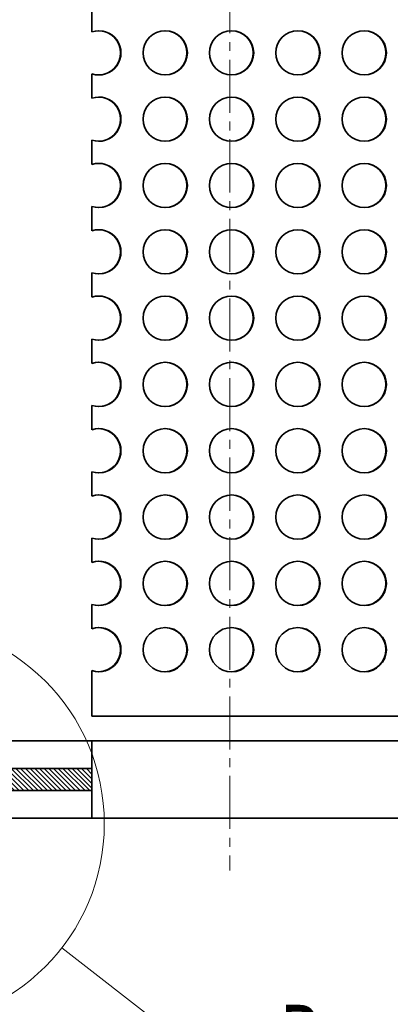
# Model space of a CAD drawing. Header units: millimetres. Extents: x -14862 to 14862, y -10512 to 10512.
# Tile 32 of 199: x -4854 to -4519, y -2929 to -2038. Entities that reach past the tile are written whole.
import ezdxf
from ezdxf.enums import TextEntityAlignment as Align

# ---------------------------------------------------------------- set-up
doc = ezdxf.new("R2010")
doc.units = ezdxf.units.MM
doc.header["$LTSCALE"] = 4
doc.linetypes.add('点画线', pattern=[18, 12, -2, 2, -2])
doc.layers.get('0').update_dxf_attribs({"lineweight": 18})
for name, color, linetype, lineweight in [('中心线层', 1, '点画线', 18), ('几何体', 7, 'Continuous', 35), ('剖面线层', 4, 'Continuous', 18), ('尺寸线层', 3, 'Continuous', 18), ('细实线层', 7, 'Continuous', 18)]:
    doc.layers.add(name, color=color, linetype=linetype, lineweight=lineweight)
doc.styles.add('标准', font='txt', dxfattribs={"width": 0.667})
doc.dimstyles.new('GB_尺寸', dxfattribs={"dimtxt": 3.5, "dimasz": 4, "dimexe": 2, "dimexo": 0, "dimtad": 1, "dimdsep": 46, "dimtxsty": '标准', "dimblk": '_CAXARROW', "dimcen": 0, "dimdle": 8, "dimazin": 2, "dimtfac": 0.707107, "dimtdec": 3, "dimtmove": 2, "dimatfit": 3, "dimfxl": 0, "dimfrac": 2, "dimtolj": 1, "dimarcsym": 0})

# ---------------------------------------------------------------- blocks, each defined once
blk = doc.blocks.new('*X153')
at = {"layer": '尺寸线层'}
for points in [[(-6748.86, -3869.61), (-6648.86, -3882.11), (-6648.86, -3857.11)], [(-3793.86, -3869.61), (-3893.86, -3882.11), (-3893.86, -3857.11)]]:
    blk.add_hatch(color=0, dxfattribs=at).paths.add_polyline_path(points, flags=0)
at = {"layer": '尺寸线层', "color": 0}
for p, q in [((-6748.86, -1465.88), (-6748.86, -3919.61)), ((-3793.86, -2668.38), (-3793.86, -3919.61)), ((-3793.86, -3869.61), (-6748.86, -3869.61))]:
    blk.add_line(p, q, dxfattribs=at)
at = {"layer": '尺寸线层', "color": 0, "insert": (-5245.65, -3810.73), "char_height": 87.5, "width": 340.0023, "attachment_point": 5, "line_spacing_factor": 1.15057, "style": '标准'}
blk.add_mtext('\\T1.1;2955', dxfattribs=at)
blk = doc.blocks.new('_CAXARROW')
blk.add_hatch(color=0).paths.add_polyline_path([(0, 0), (-1, 0.125), (-1, -0.125)], flags=0)
blk = doc.blocks.new('*X154')
at = {"layer": '尺寸线层'}
for points in [[(-7288.86, -4141.05), (-7188.86, -4128.55), (-7188.86, -4153.55)], [(-2288.86, -4141.05), (-2388.86, -4128.55), (-2388.86, -4153.55)]]:
    blk.add_hatch(color=0, dxfattribs=at).paths.add_polyline_path(points, flags=0)
at = {"layer": '尺寸线层', "color": 0}
for p, q in [((-7288.86, -1465.88), (-7288.86, -4191.05)), ((-2288.86, -1465.88), (-2288.86, -4191.05)), ((-7288.86, -4141.05), (-2288.86, -4141.05))]:
    blk.add_line(p, q, dxfattribs=at)
at = {"layer": '尺寸线层', "color": 0, "insert": (-4788.86, -4082.16), "char_height": 87.5, "width": 340.6544, "attachment_point": 5, "line_spacing_factor": 1.15057, "style": '标准'}
blk.add_mtext('\\T1.1;5000', dxfattribs=at)
blk = doc.blocks.new('*X155')
at = {"layer": '尺寸线层'}
for points in [[(-11533.86, -4572.86), (-11433.86, -4560.36), (-11433.86, -4585.36)], [(-2288.86, -4572.86), (-2388.86, -4560.36), (-2388.86, -4585.36)]]:
    blk.add_hatch(color=0, dxfattribs=at).paths.add_polyline_path(points, flags=0)
at = {"layer": '尺寸线层', "color": 0}
for p, q in [((-2288.86, -1465.88), (-2288.86, -4622.86)), ((-11533.86, -2690.88), (-11533.86, -4622.86)), ((-11533.86, -4572.86), (-2288.86, -4572.86))]:
    blk.add_line(p, q, dxfattribs=at)
at = {"layer": '尺寸线层', "color": 0, "insert": (-6911.36, -4513.97), "char_height": 87.5, "width": 341.3065, "attachment_point": 5, "line_spacing_factor": 1.15057, "style": '标准'}
blk.add_mtext('\\T1.1;9245', dxfattribs=at)
blk = doc.blocks.new('*X162')
at = {"layer": '细实线层', "color": 0, "linetype": 'ByBlock', "lineweight": -2}
for p, q in [((144.64, -112.24), (315.62, -244.94)), ((315.62, -244.94), (404.9, -244.94))]:
    blk.add_line(p, q, dxfattribs=at)
blk.add_circle((0, 0), 183.08, dxfattribs=at)
at = {"layer": '尺寸线层', "color": 0, "linetype": 'ByBlock', "lineweight": -2, "style": '标准', "width": 0.667}
blk.add_text('B', height=62.5, dxfattribs=at).set_placement((360.26, -163.69), align=Align.TOP_CENTER)

msp = doc.modelspace()

# ---------------------------------------------------------------- hatches: boundary and pattern name
at = {"layer": '剖面线层'}
h = msp.add_hatch(dxfattribs=at)
h.set_pattern_fill('无图案', color=256, style=0, pattern_type=0)
h.set_pattern_definition([(135, (0, 0), (-2.1213203, -2.1213203), [])])
h.paths.add_polyline_path([(-6229.873, -2735.88), (-6229.873, -2715.88), (-6143.86, -2715.88), (-6143.86, -2735.88), (-6153.859, -2735.88), (-6183.86, -2735.88)], flags=0)
h.paths.add_polyline_path([(-6083.859, -2735.88), (-6083.859, -2715.88), (-5853.86, -2715.88), (-5853.86, -2735.88), (-5863.859, -2735.88), (-5893.86, -2735.88), (-6043.859, -2735.88), (-6073.859, -2735.88)], flags=0)
h.paths.add_polyline_path([(-5793.859, -2735.88), (-5793.859, -2715.88), (-5563.86, -2715.88), (-5563.86, -2735.88), (-5573.859, -2735.88), (-5603.86, -2735.88), (-5753.859, -2735.88), (-5783.859, -2735.88)], flags=0)
h.paths.add_polyline_path([(-5503.859, -2735.88), (-5503.859, -2715.88), (-5273.859, -2715.88), (-5273.859, -2735.88), (-5283.859, -2735.88), (-5313.86, -2735.88), (-5463.859, -2735.88), (-5493.859, -2735.88)], flags=0)
h.paths.add_polyline_path([(-5213.859, -2735.88), (-5213.859, -2715.88), (-4983.859, -2715.88), (-4983.859, -2735.88), (-4993.859, -2735.88), (-5023.859, -2735.88), (-5173.859, -2735.88), (-5203.859, -2735.88)], flags=0)
h.paths.add_polyline_path([(-4923.859, -2735.88), (-4923.859, -2715.88), (-4788.579, -2715.88), (-4788.579, -2735.88), (-4883.859, -2735.88), (-4913.859, -2735.88)], flags=0)

# ---------------------------------------------------------------- linework, layer by layer
at = {"layer": '中心线层'}
msp.add_line((-4663.859, -58.603), (-4663.859, -2808.181), dxfattribs=at)
at = {"layer": '几何体'}
for p, q in [((-4788.579, -2049.4), (-4788.579, -2027.361)), ((-4788.579, -2109.4), (-4788.579, -2087.361)), ((-4788.579, -2169.4), (-4788.579, -2147.361)), ((-4788.579, -2229.4), (-4788.579, -2207.361)), ((-4788.579, -2289.4), (-4788.579, -2267.361)), ((-4788.579, -2349.4), (-4788.579, -2327.361)), ((-4788.579, -2409.4), (-4788.579, -2387.361)), ((-4788.579, -2469.4), (-4788.579, -2447.361)), ((-4788.579, -2529.4), (-4788.579, -2507.361)), ((-4788.579, -2589.4), (-4788.579, -2567.361)), ((-4788.579, -2668.38), (-4788.579, -2627.361)), ((-3912.363, -2668.38), (-4788.579, -2668.38)), ((-4788.579, -2690.88), (-4878.859, -2690.88)), ((-2558.859, -2690.88), (-4788.579, -2690.88)), ((-4788.579, -2760.88), (-4788.579, -2690.88)), ((-4788.579, -2715.88), (-4923.859, -2715.88)), ((-4788.579, -2735.88), (-4923.859, -2735.88)), ((-4788.579, -2760.88), (-4903.859, -2760.88)), ((-2558.859, -2760.88), (-4788.579, -2760.88))]:
    msp.add_line(p, q, dxfattribs=at)
for centre in [(-4722.283, -2068.379), (-4662.289, -2068.379), (-4602.294, -2068.379), (-4542.301, -2068.379), (-4722.283, -2128.379), (-4662.289, -2128.379), (-4602.294, -2128.379), (-4542.301, -2128.379), (-4722.283, -2188.379), (-4662.289, -2188.379), (-4602.294, -2188.379), (-4542.301, -2188.379), (-4722.283, -2248.379), (-4662.289, -2248.379), (-4602.294, -2248.379), (-4542.301, -2248.379), (-4722.283, -2308.379), (-4662.289, -2308.379), (-4602.294, -2308.379), (-4542.301, -2308.379), (-4722.283, -2368.379), (-4662.289, -2368.379), (-4602.294, -2368.379), (-4542.301, -2368.379), (-4722.283, -2428.379), (-4662.289, -2428.379), (-4602.294, -2428.379), (-4542.301, -2428.379), (-4722.283, -2488.379), (-4662.289, -2488.379), (-4602.294, -2488.379), (-4542.301, -2488.379), (-4722.283, -2548.379), (-4662.289, -2548.379), (-4602.294, -2548.379), (-4542.301, -2548.379), (-4722.283, -2608.379), (-4662.289, -2608.379), (-4602.294, -2608.379), (-4542.301, -2608.379)]:
    msp.add_circle(centre, 19.999, dxfattribs=at)
for centre, radius, start, end in [((-4782.277, -2068.38), 19.999, 251.633335, 108.366665), ((-4782.701, -2068.38), 20, 270.61031, 89.38969), ((-4722.706, -2068.38), 20, 270.608411, 89.391589), ((-4662.712, -2068.38), 20, 270.610257, 89.389743), ((-4602.718, -2068.38), 20, 270.609332, 89.390668), ((-4542.724, -2068.38), 20, 270.608411, 89.391589), ((-4782.277, -2128.38), 19.999, 251.633335, 108.366665), ((-4782.701, -2128.38), 20, 270.610317, 89.389683), ((-4722.706, -2128.38), 20, 270.608411, 89.391589), ((-4662.712, -2128.38), 20, 270.610257, 89.389743), ((-4602.718, -2128.38), 20, 270.609332, 89.390668), ((-4542.724, -2128.38), 20, 270.608411, 89.391589), ((-4782.277, -2188.38), 19.999, 251.633327, 108.366673), ((-4782.701, -2188.38), 20, 270.610308, 89.389692), ((-4722.706, -2188.38), 20, 270.608405, 89.391595), ((-4662.712, -2188.38), 20, 270.610251, 89.389749), ((-4602.718, -2188.38), 20, 270.609326, 89.390674), ((-4542.724, -2188.38), 20, 270.608405, 89.391595), ((-4782.277, -2248.38), 19.999, 251.63333, 108.36667), ((-4782.701, -2248.38), 20, 270.610312, 89.389688), ((-4722.706, -2248.38), 20, 270.608408, 89.391592), ((-4662.712, -2248.38), 20, 270.610254, 89.389746), ((-4602.718, -2248.38), 20, 270.609329, 89.390671), ((-4542.724, -2248.38), 20, 270.608408, 89.391592), ((-4782.277, -2308.38), 19.999, 251.633335, 108.366665), ((-4782.701, -2308.38), 20, 270.610317, 89.389683), ((-4722.706, -2308.38), 20, 270.608411, 89.391589), ((-4662.712, -2308.38), 20, 270.610257, 89.389743), ((-4602.718, -2308.38), 20, 270.609332, 89.390668), ((-4542.724, -2308.38), 20, 270.608411, 89.391589), ((-4782.277, -2368.38), 19.999, 251.633335, 108.366665), ((-4782.701, -2368.38), 20, 270.610297, 89.389703), ((-4722.706, -2368.38), 20, 270.608369, 89.391631), ((-4662.712, -2368.38), 20, 270.610214, 89.389786), ((-4602.718, -2368.38), 20, 270.609289, 89.390711), ((-4542.724, -2368.38), 20, 270.608369, 89.391631), ((-4782.277, -2428.38), 19.999, 251.633335, 108.366665), ((-4782.701, -2428.38), 20, 270.61031, 89.38969), ((-4722.706, -2428.38), 20, 270.608411, 89.391589), ((-4662.712, -2428.38), 20, 270.610257, 89.389743), ((-4602.718, -2428.38), 20, 270.609332, 89.390668), ((-4542.724, -2428.38), 20, 270.608411, 89.391589), ((-4782.277, -2488.38), 19.999, 251.633347, 108.366653), ((-4782.701, -2488.38), 20, 270.610297, 89.389703), ((-4722.706, -2488.38), 20, 270.608385, 89.391615), ((-4662.712, -2488.38), 20, 270.610231, 89.389769), ((-4602.718, -2488.38), 20, 270.609306, 89.390694), ((-4542.724, -2488.38), 20, 270.608385, 89.391615), ((-4782.277, -2548.38), 19.999, 251.633323, 108.366677), ((-4782.701, -2548.38), 20, 270.610297, 89.389703), ((-4722.706, -2548.38), 20, 270.608385, 89.391615), ((-4662.712, -2548.38), 20, 270.610231, 89.389769), ((-4602.718, -2548.38), 20, 270.609306, 89.390694), ((-4542.724, -2548.38), 20, 270.608385, 89.391615), ((-4782.277, -2608.38), 19.999, 251.633323, 108.366677), ((-4782.701, -2608.38), 20, 270.610352, 89.389648), ((-4722.706, -2608.38), 20, 270.608438, 89.391562), ((-4662.712, -2608.38), 20, 270.610284, 89.389716), ((-4602.718, -2608.38), 20, 270.609359, 89.390641), ((-4542.724, -2608.38), 20, 270.608438, 89.391562)]:
    msp.add_arc(centre, radius, start, end, dxfattribs=at)

# ---------------------------------------------------------------- block references
at = {"layer": '细实线层'}
msp.add_blockref('*X162', (-4960.422, -2765.97), dxfattribs=at)

# ---------------------------------------------------------------- dimensions: what is measured, and where the dimension line sits
at = {"layer": '尺寸线层'}
for base, p1, p2, picture, middle in [((-2288.859, -4572.857), (-11533.859, -2690.88), (-2288.859, -1465.88), '*X155', (-6911.359, -4513.971)), ((-2288.859, -4141.05), (-7288.859, -1465.88), (-2288.859, -1465.88), '*X154', (-4788.859, -4082.164)), ((-6748.859, -3869.614), (-3793.859, -2668.38), (-6748.859, -1465.88), '*X153', (-5245.646, -3810.728))]:
    dim = msp.add_linear_dim(base=base, p1=p1, p2=p2, dimstyle='GB_尺寸', override={"dimscale": 25, "dimsah": 1, "dimtfill": 1, "dimtzin": 8}, dxfattribs=at)
    dim.commit()
    dim.dimension.update_dxf_attribs({"geometry": picture, "text_midpoint": middle, "dimtype": 160})

doc.saveas('drawing.dxf')
